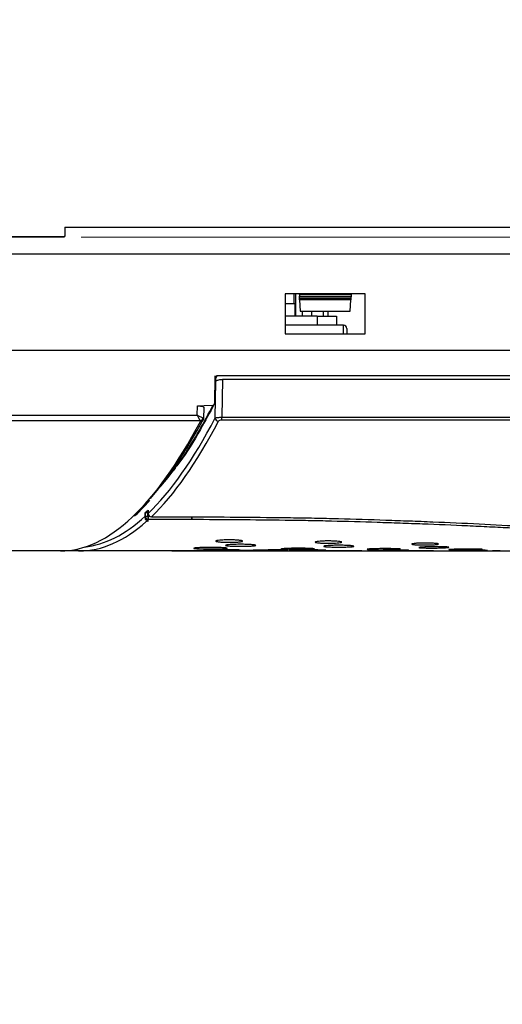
# Model space of a CAD drawing. Header units: millimetres. Extents: x 25 to 1935, y 715 to 2336.
# Tile 47 of 252: x 310 to 324, y 1149 to 1178. Entities that reach past the tile are written whole.
import ezdxf

# ---------------------------------------------------------------- set-up
doc = ezdxf.new("R2010")
doc.units = ezdxf.units.MM
doc.header["$LTSCALE"] = 2
doc.layers.get('0').update_dxf_attribs({"color": 2})
doc.styles.add('FS2312', font='simsun.ttf', dxfattribs={"width": 0.8})
doc.dimstyles.new('STANDARD$0', dxfattribs={"dimtxt": 3.5, "dimasz": 3, "dimexe": 1.5, "dimexo": 0.5, "dimgap": 1.5, "dimtad": 1, "dimdec": 1, "dimlfac": 5, "dimdsep": 46, "dimtxsty": 'FS2312', "dimblk1": 'OPEN', "dimblk2": 'OPEN', "dimsah": 1, "dimcen": 0, "dimclrd": 4, "dimclre": 4, "dimclrt": 4, "dimadec": 0, "dimazin": 0, "dimtfac": 1, "dimtdec": 1, "dimtmove": 1, "dimatfit": 0, "dimldrblk": 'OPEN', "dimfxl": 1, "dimtolj": 1, "dimtzin": 0, "dimlwd": 18, "dimlwe": 18, "dimarcsym": 1})

# ---------------------------------------------------------------- blocks, each defined once
blk = doc.blocks.new('_OPEN')
at = {"color": 0}
for p, q in [((-0.966, 0.259), (0, 0)), ((0, 0), (-1, 0)), ((0, 0), (-0.966, -0.259))]:
    blk.add_line(p, q, dxfattribs=at)
blk = doc.blocks.new('*D36')
at = {"color": 4, "lineweight": 18, "transparency": 16777216}
for p, q in [((331.792, 1173.952), (379.543, 1173.952)), ((378.043, 1170.952), (378.043, 1165.352)), ((310.743, 1162.352), (379.543, 1162.352))]:
    blk.add_line(p, q, dxfattribs=at)
at = {"layer": 'Defpoints', "color": 0, "transparency": 16777216}
for p in [(331.292, 1173.952), (310.243, 1162.352), (378.043, 1162.352)]:
    blk.add_point(p, dxfattribs=at)
at = {"color": 4, "lineweight": 18, "transparency": 16777216, "xscale": 3, "yscale": 3, "zscale": 3}
for p, rotation in [((378.043, 1173.952), 90), ((378.043, 1162.352), 270)]:
    blk.add_blockref('_OPEN', p, dxfattribs=dict(at, rotation=rotation))
at = {"color": 4, "transparency": 16777216, "insert": (374.793, 1168.152), "char_height": 3.5, "attachment_point": 5, "rotation": 90, "style": 'FS2312'}
blk.add_mtext('\\A1;58', dxfattribs=at)
blk = doc.blocks.new('*D41')
at = {"color": 4, "lineweight": 18, "transparency": 16777216}
for p, q in [((174.691, 1172.552), (174.691, 1196.538)), ((344.691, 1172.552), (344.691, 1196.538)), ((177.691, 1195.038), (341.691, 1195.038))]:
    blk.add_line(p, q, dxfattribs=at)
at = {"layer": 'Defpoints', "color": 0, "transparency": 16777216}
for p in [(344.691, 1195.038), (174.691, 1172.052), (344.691, 1172.052)]:
    blk.add_point(p, dxfattribs=at)
at = {"color": 4, "lineweight": 18, "transparency": 16777216, "xscale": 3, "yscale": 3, "zscale": 3, "rotation": 180}
blk.add_blockref('_OPEN', (174.691, 1195.038), dxfattribs=at)
at = {"color": 4, "lineweight": 18, "transparency": 16777216, "xscale": 3, "yscale": 3, "zscale": 3}
blk.add_blockref('_OPEN', (344.691, 1195.038), dxfattribs=at)
at = {"color": 4, "transparency": 16777216, "insert": (259.691, 1198.288), "char_height": 3.5, "attachment_point": 5, "style": 'FS2312'}
blk.add_mtext('\\A1;850', dxfattribs=at)
blk = doc.blocks.new('*D42')
at = {"color": 4, "lineweight": 18, "transparency": 16777216}
for p, q in [((361.379, 1171.352), (361.379, 1174.352)), ((355.191, 1168.352), (362.879, 1168.352)), ((361.379, 1168.352), (361.379, 1162.352)), ((361.379, 1168.352), (361.379, 1162.352)), ((310.39, 1162.352), (362.879, 1162.352)), ((361.379, 1149.028), (361.379, 1162.352)), ((361.379, 1159.352), (361.379, 1156.352))]:
    blk.add_line(p, q, dxfattribs=at)
at = {"layer": 'Defpoints', "color": 0, "transparency": 16777216}
for p in [(354.691, 1168.352), (309.89, 1162.352), (361.379, 1162.352)]:
    blk.add_point(p, dxfattribs=at)
at = {"color": 4, "lineweight": 18, "transparency": 16777216, "xscale": 3, "yscale": 3, "zscale": 3}
for p, rotation in [((361.379, 1168.352), 270), ((361.379, 1162.352), 90)]:
    blk.add_blockref('_OPEN', p, dxfattribs=dict(at, rotation=rotation))
at = {"color": 4, "transparency": 16777216, "insert": (358.129, 1152.302), "char_height": 3.5, "attachment_point": 5, "rotation": 90, "style": 'FS2312'}
blk.add_mtext('\\A1;30', dxfattribs=at)
blk = doc.blocks.new('*D43')
at = {"color": 4, "lineweight": 18, "transparency": 16777216}
for p, q in [((370.428, 1174.752), (370.428, 1177.752)), ((311.571, 1171.752), (371.928, 1171.752)), ((370.428, 1171.752), (370.428, 1162.352)), ((370.428, 1171.752), (370.428, 1162.352)), ((310.39, 1162.352), (371.928, 1162.352)), ((370.428, 1148.764), (370.428, 1162.352)), ((370.428, 1159.352), (370.428, 1156.352))]:
    blk.add_line(p, q, dxfattribs=at)
at = {"layer": 'Defpoints', "color": 0, "transparency": 16777216}
for p in [(311.071, 1171.752), (309.89, 1162.352), (370.428, 1162.352)]:
    blk.add_point(p, dxfattribs=at)
at = {"color": 4, "lineweight": 18, "transparency": 16777216, "xscale": 3, "yscale": 3, "zscale": 3}
for p, rotation in [((370.428, 1171.752), 270), ((370.428, 1162.352), 90)]:
    blk.add_blockref('_OPEN', p, dxfattribs=dict(at, rotation=rotation))
at = {"color": 4, "transparency": 16777216, "insert": (367.178, 1152.069), "char_height": 3.5, "attachment_point": 5, "rotation": 90, "style": 'FS2312'}
blk.add_mtext('\\A1;47', dxfattribs=at)

msp = doc.modelspace()

# ---------------------------------------------------------------- linework, layer by layer
at = {"color": 2, "linetype": 'Continuous', "lineweight": 30}
for p, q in [((311.091, 1172.052), (311.091, 1171.772)), ((311.091, 1172.052), (328.691, 1172.052)), ((307.091, 1171.772), (311.071, 1171.772)), ((311.071, 1171.752), (308.091, 1171.752)), ((311.091, 1171.772), (311.071, 1171.772)), ((311.071, 1171.772), (311.071, 1171.752)), ((306.791, 1171.252), (329.358, 1171.252)), ((320.091, 1170.052), (317.691, 1170.052)), ((317.691, 1170.052), (317.691, 1168.852)), ((317.949, 1170.052), (317.949, 1169.767)), ((318.003, 1170.052), (318.003, 1169.398)), ((319.668, 1170.037), (318.115, 1170.037)), ((318.115, 1170.037), (318.118, 1169.983)), ((318.118, 1169.983), (319.665, 1169.983)), ((319.662, 1169.924), (318.121, 1169.924)), ((318.121, 1169.92), (318.121, 1169.924)), ((318.121, 1169.92), (319.662, 1169.92)), ((319.662, 1169.924), (319.662, 1169.92)), ((319.668, 1170.037), (319.665, 1169.983)), ((320.091, 1168.852), (320.091, 1170.052)), ((317.691, 1169.767), (317.976, 1169.767)), ((317.976, 1169.767), (317.976, 1169.398)), ((319.659, 1169.874), (318.123, 1169.874)), ((318.123, 1169.874), (318.141, 1169.532)), ((319.641, 1169.532), (319.659, 1169.874)), ((317.691, 1169.398), (318.646, 1169.398)), ((318.141, 1169.532), (319.641, 1169.532)), ((318.211, 1169.398), (318.207, 1169.532)), ((318.476, 1169.532), (318.479, 1169.398)), ((318.646, 1169.398), (318.646, 1169.116)), ((318.646, 1169.381), (319.228, 1169.381)), ((318.838, 1169.381), (318.84, 1169.532)), ((319.228, 1169.381), (319.228, 1169.116)), ((319.441, 1169.116), (317.691, 1169.116)), ((319.441, 1168.852), (319.441, 1169.116)), ((319.541, 1169.016), (319.541, 1168.852)), ((317.691, 1168.852), (320.091, 1168.852)), ((346.722, 1168.352), (172.661, 1168.352)), ((315.582, 1167.599), (315.568, 1166.746)), ((315.6, 1167.553), (315.575, 1166.769)), ((315.644, 1167.599), (315.599, 1167.512)), ((346.656, 1167.599), (315.644, 1167.599)), ((315.593, 1166.335), (315.61, 1167.43)), ((315.808, 1167.49), (315.79, 1166.355)), ((342.672, 1167.49), (315.808, 1167.49)), ((315.053, 1166.421), (315.06, 1166.695)), ((204.329, 1166.421), (315.053, 1166.421)), ((315.251, 1166.327), (315.258, 1166.639)), ((315.79, 1166.355), (342.064, 1166.355)), ((315.79, 1166.269), (315.79, 1166.355)), ((315.143, 1166.248), (204.24, 1166.248)), ((342.069, 1166.269), (315.79, 1166.269)), ((313.493, 1163.493), (313.508, 1163.507)), ((313.493, 1163.389), (313.493, 1163.493)), ((313.56, 1163.555), (313.58, 1163.574)), ((313.579, 1163.571), (313.582, 1163.47)), ((313.58, 1163.574), (313.584, 1163.474)), ((313.582, 1163.47), (313.584, 1163.474)), ((313.592, 1163.431), (313.592, 1163.389)), ((313.493, 1163.389), (313.592, 1163.389)), ((313.592, 1163.291), (313.592, 1163.389)), ((313.592, 1163.389), (313.628, 1163.389)), ((314.894, 1163.291), (313.592, 1163.291)), ((313.682, 1163.375), (314.956, 1163.375)), ((313.682, 1163.374), (313.682, 1163.375)), ((313.682, 1163.374), (314.955, 1163.374)), ((314.894, 1163.291), (314.894, 1163.374)), ((310.952, 1162.352), (306.233, 1162.352)), ((310.966, 1162.352), (310.952, 1162.352)), ((310.964, 1162.352), (310.966, 1162.352)), ((310.974, 1162.352), (310.966, 1162.352)), ((310.97, 1162.352), (310.974, 1162.352)), ((311.523, 1162.352), (310.974, 1162.352)), ((314.326, 1162.352), (311.523, 1162.352)), ((315.453, 1162.352), (314.326, 1162.352)), ((317.695, 1162.352), (316.582, 1162.352)), ((318.572, 1162.422), (318.572, 1162.419)), ((319.879, 1162.352), (318.801, 1162.352)), ((321.962, 1162.352), (320.938, 1162.352))]:
    msp.add_line(p, q, dxfattribs=at)
at = {"color": 2, "linetype": 'Continuous'}
for p, q in [((313.508, 1163.297), (313.508, 1163.507)), ((313.56, 1163.555), (313.571, 1163.237)), ((313.571, 1163.237), (313.508, 1163.297))]:
    msp.add_line(p, q, dxfattribs=at)
at = {"color": 2, "linetype": 'Continuous', "lineweight": 30, "flags": 128}
for points in [[(318.121, 1169.924), (318.12, 1169.935), (318.12, 1169.945), (318.119, 1169.954), (318.119, 1169.963), (318.118, 1169.97), (318.118, 1169.976), (318.118, 1169.98), (318.118, 1169.983)], [(318.123, 1169.874), (318.123, 1169.881), (318.123, 1169.89), (318.122, 1169.9), (318.121, 1169.91), (318.121, 1169.92)], [(319.662, 1169.92), (319.661, 1169.91), (319.661, 1169.9), (319.66, 1169.89), (319.66, 1169.881), (319.659, 1169.874)], [(319.665, 1169.983), (319.665, 1169.98), (319.665, 1169.976), (319.664, 1169.97), (319.664, 1169.963), (319.663, 1169.954), (319.663, 1169.945), (319.662, 1169.935), (319.662, 1169.924)], [(315.06, 1166.695), (315.263, 1166.707), (315.533, 1166.723)], [(315.243, 1166.29), (315.241, 1166.285), (315.237, 1166.277)], [(316.576, 1162.352), (316.573, 1162.352), (316.631, 1162.353), (316.749, 1162.354), (316.915, 1162.355), (317.109, 1162.355), (317.31, 1162.355), (317.495, 1162.355), (317.643, 1162.354), (317.738, 1162.353), (317.768, 1162.352), (317.731, 1162.352), (317.695, 1162.352), (317.695, 1162.352)]]:
    msp.add_lwpolyline(points, dxfattribs=at)
at = {"color": 2, "linetype": 'Continuous', "flags": 128}
msp.add_lwpolyline([(313.508, 1163.507), (313.537, 1163.534), (313.56, 1163.555)], dxfattribs=at)
at = {"color": 2, "linetype": 'Continuous', "lineweight": 30}
for centre, radius, start, end in [((321.539, 1170.224), 3.43, 182.8754, 183.1192), ((325.457, 1169.742), 5.797, 176.9306, 177.0748), ((319.441, 1169.016), 0.1, 0, 90), ((315.126, 1166.357), 0.11, 278.5398, 349.8544), ((315.156, 1166.321), 0.0929, 265.7229, 331.3781), ((315.696, 1166.344), 0.103, 184.7668, 267.4471), ((313.682, 1163.474), 0.1, 182.043, 270), ((313.686, 1163.477), 0.102, 181.8705, 268.0524), ((313.595, 1163.392), 0.102, 181.7554, 268.0976), ((314.335, 1163.369), 0.565, 352.0597, 0.5072), ((311.523, 1162.45), 0.0984, 208.7344, 269.7931)]:
    msp.add_arc(centre, radius, start, end, dxfattribs=at)
for centre, major_axis, ratio, start_param, end_param in [((307.8, 1012.595), (9.255, 249.556), 0.027595, 5.392726, 5.393501), ((315.053, 1166.438), (0.197, -0.103), 0.06956, 4.748515, 5.90609), ((315.053, 1166.438), (-0.097, 0.2), 0.034394, 1.641318, 2.798892), ((311.607, 1236.352), (0.676, 74), 0.176074, 3.308628, 3.468308), ((311.424, 1236.352), (0, 73.9), 0.176327, 3.308066, 3.46721), ((311.706, 1236.351), (0.676, 73.9), 0.176313, 3.343373, 3.468313), ((311.523, 1236.352), (0, 74), 0.176089, 3.308066, 3.46721), ((311.607, 1236.352), (0.676, 74), 0.176074, 3.143201, 3.308628), ((311.523, 1236.352), (0, 74), 0.176089, 3.141593, 3.29584), ((311.424, 1236.352), (0, 73.9), 0.176327, 3.160881, 3.301034), ((311.523, 1236.352), (0, 74), 0.176089, 3.29584, 3.301034)]:
    msp.add_ellipse(centre, major_axis=major_axis, ratio=ratio, start_param=start_param, end_param=end_param, dxfattribs=at)
for points, knots in [([(315.6, 1167.553), (315.601, 1167.559), (315.603, 1167.57), (315.611, 1167.584), (315.624, 1167.594), (315.636, 1167.599), (315.642, 1167.599), (315.644, 1167.599)], [0, 0, 0, 0, 0.2369777, 0.4738302, 0.7114003, 0.9334307, 1, 1, 1, 1]), ([(315.61, 1167.43), (315.614, 1167.438), (315.621, 1167.446), (315.644, 1167.46), (315.658, 1167.466), (315.711, 1167.483), (315.759, 1167.49), (315.808, 1167.49)], [0, 0, 0, 0, 0.25, 0.25, 0.5, 0.5, 1, 1, 1, 1]), ([(313.759, 1164.059), (313.901, 1164.218), (314.2, 1164.555), (314.651, 1165.191), (315.102, 1165.911), (315.394, 1166.461), (315.533, 1166.723)], [0, 0, 0, 0, 0.2357086, 0.4978514, 0.7599943, 1, 1, 1, 1]), ([(315.575, 1166.769), (315.434, 1166.505), (315.09, 1165.862), (314.665, 1165.173), (314.379, 1164.816), (314.301, 1164.718)], [0, 0, 0, 0, 0.33587, 0.818838, 1, 1, 1, 1]), ([(315.06, 1166.695), (315.081, 1166.695), (315.122, 1166.697), (315.178, 1166.69), (315.222, 1166.678), (315.253, 1166.66), (315.256, 1166.646), (315.258, 1166.639)], [0, 0, 0, 0, 0.191516, 0.382975, 0.577091, 0.783642, 1, 1, 1, 1]), ([(315.533, 1166.723), (315.538, 1166.724), (315.547, 1166.726), (315.56, 1166.734), (315.565, 1166.742), (315.568, 1166.746)], [0, 0, 0, 0, 0.3173775, 0.6337885, 1, 1, 1, 1]), ([(315.568, 1166.746), (315.571, 1166.751), (315.574, 1166.758), (315.575, 1166.766), (315.575, 1166.769)], [0, 0, 0, 0, 0.696124, 1, 1, 1, 1]), ([(315.593, 1166.335), (315.595, 1166.336), (315.601, 1166.34), (315.625, 1166.346), (315.671, 1166.352), (315.727, 1166.355), (315.769, 1166.355), (315.79, 1166.355)], [0, 0, 0, 0, 0.090621, 0.3297907, 0.5547767, 0.7756645, 1, 1, 1, 1]), ([(315.234, 1166.338), (315.24, 1166.336), (315.25, 1166.332), (315.248, 1166.329), (315.247, 1166.327)], [0, 0, 0, 0, 0.53597, 1, 1, 1, 1]), ([(315.236, 1166.278), (315.24, 1166.284), (315.249, 1166.299), (315.249, 1166.317), (315.249, 1166.327)], [0, 0, 0, 0, 0.458795, 1, 1, 1, 1]), ([(315.79, 1166.269), (315.766, 1166.269), (315.742, 1166.266), (315.707, 1166.255), (315.695, 1166.248), (315.691, 1166.24)], [0, 0, 0, 0, 0.5, 0.5, 1, 1, 1, 1]), ([(313.176, 1163.393), (313.279, 1163.489), (313.431, 1163.632), (313.582, 1163.811), (313.631, 1163.869)], [0, 0, 0, 0, 0.677611, 1, 1, 1, 1]), ([(313.493, 1163.493), (313.496, 1163.495), (313.502, 1163.499), (313.525, 1163.503), (313.552, 1163.506), (313.572, 1163.506), (313.581, 1163.506)], [0, 0, 0, 0, 0.265785, 0.531678, 0.79544, 1, 1, 1, 1]), ([(313.508, 1163.507), (313.52, 1163.518), (313.532, 1163.529), (313.549, 1163.545), (313.555, 1163.55), (313.56, 1163.555)], [0.49634295, 0.49634295, 0.49634295, 0.49634295, 0.50501586, 0.50501586, 0.50867291, 0.50867291, 0.50867291, 0.50867291]), ([(313.58, 1163.572), (313.579, 1163.572), (313.579, 1163.573), (313.58, 1163.574), (313.58, 1163.574)], [0, 0, 0, 0, 0.681587, 1, 1, 1, 1]), ([(325.773, 1162.966), (325.338, 1162.987), (324.905, 1163.01), (324.253, 1163.045), (324.035, 1163.056), (323.597, 1163.078), (323.377, 1163.089), (322.711, 1163.119), (322.263, 1163.138), (321.585, 1163.163), (321.359, 1163.171), (320.905, 1163.187), (320.678, 1163.195), (319.993, 1163.217), (319.535, 1163.23), (318.845, 1163.247), (318.614, 1163.252), (318.151, 1163.26), (317.919, 1163.264), (317.223, 1163.273), (316.757, 1163.277), (315.826, 1163.284), (315.36, 1163.286), (314.894, 1163.291)], [0, 0, 0, 0, 0.125, 0.125, 0.1875, 0.1875, 0.25, 0.25, 0.375, 0.375, 0.4375, 0.4375, 0.5, 0.5, 0.625, 0.625, 0.6875, 0.6875, 0.75, 0.75, 0.875, 0.875, 1, 1, 1, 1]), ([(314.956, 1163.375), (314.956, 1163.375), (314.955, 1163.374), (314.955, 1163.374), (314.955, 1163.374)], [0, 0, 0, 0, 0.220624, 1, 1, 1, 1]), ([(314.956, 1163.375), (315.438, 1163.37), (315.92, 1163.367), (316.885, 1163.36), (317.368, 1163.355), (318.089, 1163.345), (318.33, 1163.341), (318.809, 1163.331), (319.048, 1163.325), (319.762, 1163.307), (320.236, 1163.292), (320.944, 1163.268), (321.179, 1163.259), (321.649, 1163.242), (321.883, 1163.233), (322.583, 1163.204), (323.046, 1163.184), (323.961, 1163.139), (324.413, 1163.114), (325.087, 1163.077), (325.312, 1163.064), (325.649, 1163.046), (325.761, 1163.04), (325.986, 1163.028), (326.099, 1163.022), (326.212, 1163.017)], [0, 0, 0, 0, 0.125, 0.125, 0.25, 0.25, 0.3125, 0.3125, 0.375, 0.375, 0.5, 0.5, 0.5625, 0.5625, 0.625, 0.625, 0.75, 0.75, 0.875, 0.875, 0.9375, 0.9375, 0.96875, 0.96875, 1, 1, 1, 1]), ([(316.415, 1162.644), (316.415, 1162.642), (316.412, 1162.64), (316.402, 1162.635), (316.394, 1162.633), (316.374, 1162.629), (316.362, 1162.627), (316.333, 1162.623), (316.316, 1162.621), (316.261, 1162.617), (316.216, 1162.614), (316.12, 1162.611), (316.067, 1162.61), (315.989, 1162.61), (315.962, 1162.61), (315.911, 1162.611), (315.886, 1162.612), (315.837, 1162.613), (315.814, 1162.614), (315.771, 1162.617), (315.75, 1162.618), (315.713, 1162.621), (315.697, 1162.623), (315.668, 1162.627), (315.655, 1162.629), (315.635, 1162.633), (315.628, 1162.635), (315.617, 1162.64), (315.615, 1162.642), (315.615, 1162.647), (315.617, 1162.649), (315.628, 1162.654), (315.635, 1162.656), (315.665, 1162.663), (315.695, 1162.667), (315.75, 1162.672), (315.77, 1162.673), (315.814, 1162.676), (315.837, 1162.677), (315.885, 1162.679), (315.911, 1162.68), (315.962, 1162.681), (315.988, 1162.681), (316.067, 1162.681), (316.119, 1162.68), (316.192, 1162.677), (316.215, 1162.676), (316.259, 1162.673), (316.279, 1162.672), (316.316, 1162.668), (316.333, 1162.667), (316.362, 1162.663), (316.374, 1162.66), (316.404, 1162.654), (316.415, 1162.649), (316.415, 1162.644)], [0, 0, 0, 0, 0.03125, 0.03125, 0.0625, 0.0625, 0.09375, 0.09375, 0.125, 0.125, 0.1875, 0.1875, 0.25, 0.25, 0.28125, 0.28125, 0.3125, 0.3125, 0.34375, 0.34375, 0.375, 0.375, 0.40625, 0.40625, 0.4375, 0.4375, 0.46875, 0.46875, 0.5, 0.5, 0.53125, 0.53125, 0.5625, 0.5625, 0.625, 0.625, 0.65625, 0.65625, 0.6875, 0.6875, 0.71875, 0.71875, 0.75, 0.75, 0.8125, 0.8125, 0.84375, 0.84375, 0.875, 0.875, 0.90625, 0.90625, 0.9375, 0.9375, 1, 1, 1, 1]), ([(316.806, 1162.518), (316.806, 1162.516), (316.803, 1162.514), (316.791, 1162.51), (316.783, 1162.508), (316.76, 1162.505), (316.746, 1162.503), (316.714, 1162.5), (316.695, 1162.498), (316.653, 1162.496), (316.63, 1162.495), (316.581, 1162.493), (316.555, 1162.492), (316.474, 1162.49), (316.415, 1162.489), (316.326, 1162.489), (316.297, 1162.489), (316.239, 1162.49), (316.211, 1162.49), (316.156, 1162.492), (316.13, 1162.493), (316.081, 1162.495), (316.058, 1162.496), (316.016, 1162.498), (315.998, 1162.5), (315.965, 1162.503), (315.951, 1162.505), (315.928, 1162.508), (315.92, 1162.51), (315.909, 1162.514), (315.906, 1162.516), (315.906, 1162.52), (315.908, 1162.522), (315.92, 1162.526), (315.928, 1162.528), (315.962, 1162.533), (315.996, 1162.537), (316.058, 1162.541), (316.081, 1162.542), (316.13, 1162.545), (316.156, 1162.546), (316.21, 1162.548), (316.239, 1162.548), (316.296, 1162.549), (316.325, 1162.549), (316.385, 1162.549), (316.414, 1162.549), (316.472, 1162.548), (316.5, 1162.548), (316.555, 1162.546), (316.581, 1162.545), (316.63, 1162.543), (316.653, 1162.541), (316.694, 1162.538), (316.713, 1162.537), (316.746, 1162.533), (316.76, 1162.531), (316.794, 1162.526), (316.806, 1162.522), (316.806, 1162.518)], [0, 0, 0, 0, 0.03125, 0.03125, 0.0625, 0.0625, 0.09375, 0.09375, 0.125, 0.125, 0.15625, 0.15625, 0.1875, 0.1875, 0.25, 0.25, 0.28125, 0.28125, 0.3125, 0.3125, 0.34375, 0.34375, 0.375, 0.375, 0.40625, 0.40625, 0.4375, 0.4375, 0.46875, 0.46875, 0.5, 0.5, 0.53125, 0.53125, 0.5625, 0.5625, 0.625, 0.625, 0.65625, 0.65625, 0.6875, 0.6875, 0.71875, 0.71875, 0.75, 0.75, 0.78125, 0.78125, 0.8125, 0.8125, 0.84375, 0.84375, 0.875, 0.875, 0.90625, 0.90625, 0.9375, 0.9375, 1, 1, 1, 1]), ([(319.386, 1162.614), (319.382, 1162.61), (319.373, 1162.603), (319.304, 1162.593), (319.202, 1162.586), (319.075, 1162.582), (318.938, 1162.581), (318.807, 1162.584), (318.697, 1162.59), (318.618, 1162.6), (318.581, 1162.61), (318.59, 1162.622), (318.643, 1162.633), (318.736, 1162.642), (318.857, 1162.648), (318.992, 1162.65), (319.126, 1162.647), (319.245, 1162.641), (319.334, 1162.632), (319.38, 1162.623), (319.385, 1162.616), (319.386, 1162.614)], [0, 0, 0, 0, 0.053911, 0.107825, 0.161643, 0.21529, 0.26879, 0.322223, 0.375687, 0.429275, 0.483033, 0.536941, 0.590912, 0.644823, 0.698563, 0.752098, 0.805499, 0.858902, 0.912442, 0.966185, 1, 1, 1, 1]), ([(319.747, 1162.491), (319.747, 1162.489), (319.744, 1162.487), (319.733, 1162.484), (319.724, 1162.482), (319.702, 1162.479), (319.688, 1162.477), (319.655, 1162.474), (319.636, 1162.473), (319.595, 1162.471), (319.572, 1162.47), (319.523, 1162.468), (319.497, 1162.467), (319.416, 1162.465), (319.356, 1162.464), (319.268, 1162.464), (319.238, 1162.465), (319.181, 1162.465), (319.152, 1162.466), (319.098, 1162.467), (319.072, 1162.468), (319.023, 1162.47), (319, 1162.471), (318.958, 1162.473), (318.939, 1162.474), (318.907, 1162.477), (318.893, 1162.479), (318.87, 1162.482), (318.862, 1162.484), (318.85, 1162.487), (318.847, 1162.489), (318.847, 1162.492), (318.85, 1162.494), (318.862, 1162.498), (318.87, 1162.5), (318.904, 1162.505), (318.937, 1162.508), (318.999, 1162.512), (319.023, 1162.513), (319.071, 1162.516), (319.097, 1162.517), (319.152, 1162.518), (319.18, 1162.519), (319.238, 1162.519), (319.267, 1162.52), (319.327, 1162.52), (319.356, 1162.519), (319.414, 1162.519), (319.442, 1162.518), (319.497, 1162.517), (319.523, 1162.516), (319.571, 1162.514), (319.595, 1162.512), (319.636, 1162.51), (319.655, 1162.508), (319.688, 1162.505), (319.702, 1162.503), (319.735, 1162.498), (319.747, 1162.494), (319.747, 1162.491)], [0, 0, 0, 0, 0.03125, 0.03125, 0.0625, 0.0625, 0.09375, 0.09375, 0.125, 0.125, 0.15625, 0.15625, 0.1875, 0.1875, 0.25, 0.25, 0.28125, 0.28125, 0.3125, 0.3125, 0.34375, 0.34375, 0.375, 0.375, 0.40625, 0.40625, 0.4375, 0.4375, 0.46875, 0.46875, 0.5, 0.5, 0.53125, 0.53125, 0.5625, 0.5625, 0.625, 0.625, 0.65625, 0.65625, 0.6875, 0.6875, 0.71875, 0.71875, 0.75, 0.75, 0.78125, 0.78125, 0.8125, 0.8125, 0.84375, 0.84375, 0.875, 0.875, 0.90625, 0.90625, 0.9375, 0.9375, 1, 1, 1, 1]), ([(322.285, 1162.558), (322.285, 1162.556), (322.282, 1162.554), (322.272, 1162.551), (322.265, 1162.549), (322.245, 1162.546), (322.232, 1162.544), (322.203, 1162.541), (322.186, 1162.539), (322.131, 1162.536), (322.087, 1162.533), (321.99, 1162.53), (321.937, 1162.53), (321.859, 1162.529), (321.833, 1162.529), (321.781, 1162.53), (321.756, 1162.53), (321.708, 1162.531), (321.684, 1162.532), (321.641, 1162.534), (321.621, 1162.535), (321.583, 1162.537), (321.567, 1162.539), (321.538, 1162.542), (321.525, 1162.543), (321.505, 1162.547), (321.498, 1162.548), (321.488, 1162.552), (321.485, 1162.554), (321.485, 1162.558), (321.488, 1162.56), (321.498, 1162.563), (321.505, 1162.565), (321.535, 1162.571), (321.565, 1162.574), (321.62, 1162.579), (321.641, 1162.58), (321.684, 1162.582), (321.707, 1162.583), (321.756, 1162.585), (321.781, 1162.585), (321.832, 1162.586), (321.858, 1162.587), (321.937, 1162.587), (321.989, 1162.586), (322.062, 1162.584), (322.085, 1162.583), (322.129, 1162.581), (322.149, 1162.579), (322.186, 1162.577), (322.203, 1162.575), (322.232, 1162.572), (322.245, 1162.57), (322.274, 1162.565), (322.285, 1162.562), (322.285, 1162.558)], [0, 0, 0, 0, 0.03125, 0.03125, 0.0625, 0.0625, 0.09375, 0.09375, 0.125, 0.125, 0.1875, 0.1875, 0.25, 0.25, 0.28125, 0.28125, 0.3125, 0.3125, 0.34375, 0.34375, 0.375, 0.375, 0.40625, 0.40625, 0.4375, 0.4375, 0.46875, 0.46875, 0.5, 0.5, 0.53125, 0.53125, 0.5625, 0.5625, 0.625, 0.625, 0.65625, 0.65625, 0.6875, 0.6875, 0.71875, 0.71875, 0.75, 0.75, 0.8125, 0.8125, 0.84375, 0.84375, 0.875, 0.875, 0.90625, 0.90625, 0.9375, 0.9375, 1, 1, 1, 1]), ([(314.326, 1162.352), (314.309, 1162.352), (314.277, 1162.352), (314.315, 1162.353), (314.413, 1162.354), (314.566, 1162.355), (314.755, 1162.356), (314.961, 1162.356), (315.157, 1162.356), (315.324, 1162.355), (315.394, 1162.354), (315.428, 1162.354)], [0, 0, 0, 0, 0.111823, 0.223646, 0.335471, 0.447299, 0.559131, 0.670955, 0.782773, 0.894594, 1, 1, 1, 1]), ([(315.954, 1162.43), (315.954, 1162.428), (315.951, 1162.427), (315.938, 1162.424), (315.929, 1162.423), (315.903, 1162.42), (315.888, 1162.419), (315.852, 1162.416), (315.831, 1162.415), (315.785, 1162.413), (315.759, 1162.413), (315.705, 1162.411), (315.676, 1162.411), (315.585, 1162.409), (315.52, 1162.409), (315.422, 1162.409), (315.389, 1162.409), (315.324, 1162.409), (315.293, 1162.41), (315.233, 1162.411), (315.203, 1162.411), (315.149, 1162.413), (315.124, 1162.413), (315.077, 1162.415), (315.056, 1162.416), (315.02, 1162.419), (315.005, 1162.42), (314.98, 1162.423), (314.97, 1162.424), (314.957, 1162.427), (314.954, 1162.428), (314.954, 1162.431), (314.957, 1162.433), (314.97, 1162.436), (314.98, 1162.437), (315.017, 1162.442), (315.054, 1162.445), (315.123, 1162.448), (315.149, 1162.449), (315.203, 1162.451), (315.232, 1162.452), (315.292, 1162.453), (315.324, 1162.454), (315.388, 1162.454), (315.421, 1162.454), (315.487, 1162.454), (315.519, 1162.454), (315.583, 1162.454), (315.615, 1162.453), (315.676, 1162.452), (315.704, 1162.451), (315.759, 1162.449), (315.784, 1162.448), (315.831, 1162.446), (315.851, 1162.444), (315.888, 1162.442), (315.903, 1162.44), (315.941, 1162.436), (315.954, 1162.433), (315.954, 1162.43)], [0, 0, 0, 0, 0.03125, 0.03125, 0.0625, 0.0625, 0.09375, 0.09375, 0.125, 0.125, 0.15625, 0.15625, 0.1875, 0.1875, 0.25, 0.25, 0.28125, 0.28125, 0.3125, 0.3125, 0.34375, 0.34375, 0.375, 0.375, 0.40625, 0.40625, 0.4375, 0.4375, 0.46875, 0.46875, 0.5, 0.5, 0.53125, 0.53125, 0.5625, 0.5625, 0.625, 0.625, 0.65625, 0.65625, 0.6875, 0.6875, 0.71875, 0.71875, 0.75, 0.75, 0.78125, 0.78125, 0.8125, 0.8125, 0.84375, 0.84375, 0.875, 0.875, 0.90625, 0.90625, 0.9375, 0.9375, 1, 1, 1, 1]), ([(316.346, 1162.373), (316.346, 1162.372), (316.342, 1162.372), (316.328, 1162.37), (316.318, 1162.369), (316.29, 1162.368), (316.273, 1162.367), (316.233, 1162.366), (316.21, 1162.365), (316.159, 1162.365), (316.132, 1162.364), (316.072, 1162.363), (316.04, 1162.363), (315.973, 1162.363), (315.939, 1162.362), (315.868, 1162.362), (315.832, 1162.362), (315.76, 1162.362), (315.724, 1162.362), (315.653, 1162.362), (315.619, 1162.363), (315.552, 1162.363), (315.52, 1162.363), (315.461, 1162.364), (315.433, 1162.365), (315.381, 1162.365), (315.359, 1162.366), (315.319, 1162.367), (315.302, 1162.368), (315.274, 1162.369), (315.264, 1162.37), (315.25, 1162.372), (315.246, 1162.372), (315.246, 1162.374), (315.249, 1162.375), (315.263, 1162.377), (315.274, 1162.378), (315.301, 1162.38), (315.318, 1162.38), (315.359, 1162.382), (315.381, 1162.383), (315.432, 1162.384), (315.46, 1162.385), (315.52, 1162.386), (315.552, 1162.387), (315.618, 1162.388), (315.653, 1162.388), (315.723, 1162.388), (315.759, 1162.389), (315.832, 1162.389), (315.868, 1162.388), (315.938, 1162.388), (315.973, 1162.388), (316.039, 1162.387), (316.071, 1162.386), (316.131, 1162.385), (316.159, 1162.384), (316.21, 1162.383), (316.233, 1162.382), (316.273, 1162.38), (316.29, 1162.38), (316.331, 1162.377), (316.346, 1162.375), (316.346, 1162.373)], [0, 0, 0, 0, 0.03125, 0.03125, 0.0625, 0.0625, 0.09375, 0.09375, 0.125, 0.125, 0.15625, 0.15625, 0.1875, 0.1875, 0.21875, 0.21875, 0.25, 0.25, 0.28125, 0.28125, 0.3125, 0.3125, 0.34375, 0.34375, 0.375, 0.375, 0.40625, 0.40625, 0.4375, 0.4375, 0.46875, 0.46875, 0.5, 0.5, 0.53125, 0.53125, 0.5625, 0.5625, 0.59375, 0.59375, 0.625, 0.625, 0.65625, 0.65625, 0.6875, 0.6875, 0.71875, 0.71875, 0.75, 0.75, 0.78125, 0.78125, 0.8125, 0.8125, 0.84375, 0.84375, 0.875, 0.875, 0.90625, 0.90625, 0.9375, 0.9375, 1, 1, 1, 1]), ([(315.427, 1162.354), (315.452, 1162.353), (315.5, 1162.352), (315.492, 1162.352), (315.462, 1162.352), (315.453, 1162.352)], [0, 0, 0, 0, 0.4096697, 0.8193445, 1, 1, 1, 1]), ([(317.93, 1162.4), (317.531, 1162.388), (317.003, 1162.372), (316.475, 1162.366), (316.346, 1162.365)], [0, 0, 0, 0, 0.755289, 1, 1, 1, 1]), ([(317.93, 1162.4), (317.906, 1162.4), (317.83, 1162.401), (317.717, 1162.404), (317.618, 1162.409), (317.572, 1162.416), (317.583, 1162.423), (317.65, 1162.431), (317.765, 1162.436), (317.916, 1162.44), (318.085, 1162.442), (318.253, 1162.44), (318.401, 1162.436), (318.513, 1162.43), (318.559, 1162.425), (318.57, 1162.422), (318.572, 1162.422)], [0, 0, 0, 0, 0.035694, 0.115156, 0.194653, 0.274204, 0.353812, 0.433456, 0.513088, 0.592658, 0.672137, 0.751555, 0.83097, 0.910453, 0.990023, 1, 1, 1, 1]), ([(318.907, 1162.369), (318.901, 1162.368), (318.888, 1162.366), (318.794, 1162.363), (318.654, 1162.361), (318.48, 1162.36), (318.292, 1162.359), (318.111, 1162.36), (317.958, 1162.361), (317.85, 1162.363), (317.799, 1162.366), (317.811, 1162.37), (317.885, 1162.374), (318.011, 1162.377), (318.177, 1162.38), (318.363, 1162.381), (318.548, 1162.38), (318.712, 1162.378), (318.835, 1162.375), (318.898, 1162.372), (318.904, 1162.37), (318.907, 1162.369)], [0, 0, 0, 0, 0.053697, 0.107395, 0.161088, 0.214775, 0.268457, 0.322137, 0.375818, 0.429497, 0.483183, 0.536875, 0.590577, 0.644283, 0.697983, 0.751666, 0.805336, 0.859005, 0.912684, 0.966376, 1, 1, 1, 1]), ([(318.572, 1162.415), (318.558, 1162.413), (318.528, 1162.409), (318.419, 1162.404), (318.275, 1162.4), (318.104, 1162.399), (317.989, 1162.4), (317.93, 1162.4)], [0, 0, 0, 0, 0.197532, 0.394986, 0.592308, 0.789492, 1, 1, 1, 1]), ([(318.805, 1162.352), (318.806, 1162.352), (318.811, 1162.352), (318.897, 1162.353), (319.038, 1162.353), (319.222, 1162.354), (319.426, 1162.355), (319.626, 1162.355), (319.802, 1162.354), (319.929, 1162.354), (319.996, 1162.353), (319.992, 1162.353), (319.991, 1162.353)], [0, 0, 0, 0, 0.084568, 0.191943, 0.299318, 0.406695, 0.514071, 0.621445, 0.72882, 0.836193, 0.943568, 1, 1, 1, 1]), ([(319.991, 1162.352), (319.984, 1162.352), (319.97, 1162.352), (319.933, 1162.352), (319.908, 1162.352), (319.879, 1162.352)], [0, 0, 0, 0, 0.5, 0.5, 1, 1, 1, 1]), ([(321.143, 1162.405), (321.138, 1162.403), (321.127, 1162.4), (321.04, 1162.395), (320.913, 1162.391), (320.755, 1162.389), (320.584, 1162.388), (320.42, 1162.388), (320.281, 1162.39), (320.183, 1162.394), (320.137, 1162.398), (320.147, 1162.404), (320.214, 1162.409), (320.329, 1162.414), (320.48, 1162.418), (320.649, 1162.42), (320.817, 1162.419), (320.966, 1162.417), (321.078, 1162.413), (321.135, 1162.409), (321.141, 1162.406), (321.143, 1162.405)], [0, 0, 0, 0, 0.053721, 0.107442, 0.161154, 0.214846, 0.268518, 0.322177, 0.375835, 0.429499, 0.483181, 0.536887, 0.590613, 0.644346, 0.698058, 0.751737, 0.805386, 0.859027, 0.912685, 0.966373, 1, 1, 1, 1]), ([(321.393, 1162.367), (321.393, 1162.366), (321.389, 1162.366), (321.375, 1162.365), (321.365, 1162.364), (321.337, 1162.363), (321.32, 1162.363), (321.28, 1162.362), (321.257, 1162.362), (321.206, 1162.361), (321.179, 1162.36), (321.119, 1162.36), (321.087, 1162.36), (321.02, 1162.359), (320.986, 1162.359), (320.915, 1162.358), (320.879, 1162.358), (320.807, 1162.358), (320.771, 1162.358), (320.7, 1162.358), (320.666, 1162.358), (320.599, 1162.358), (320.567, 1162.358), (320.508, 1162.358), (320.48, 1162.358), (320.428, 1162.359), (320.406, 1162.359), (320.366, 1162.36), (320.349, 1162.36), (320.321, 1162.361), (320.311, 1162.361), (320.296, 1162.362), (320.293, 1162.362), (320.293, 1162.363), (320.296, 1162.364), (320.31, 1162.365), (320.321, 1162.365), (320.348, 1162.366), (320.365, 1162.367), (320.406, 1162.368), (320.428, 1162.368), (320.479, 1162.37), (320.507, 1162.37), (320.567, 1162.371), (320.599, 1162.371), (320.665, 1162.372), (320.7, 1162.373), (320.77, 1162.373), (320.806, 1162.373), (320.879, 1162.374), (320.914, 1162.374), (320.985, 1162.374), (321.02, 1162.374), (321.086, 1162.374), (321.118, 1162.373), (321.178, 1162.373), (321.206, 1162.373), (321.257, 1162.372), (321.28, 1162.372), (321.32, 1162.371), (321.337, 1162.37), (321.378, 1162.369), (321.393, 1162.368), (321.393, 1162.367)], [0, 0, 0, 0, 0.03125, 0.03125, 0.0625, 0.0625, 0.09375, 0.09375, 0.125, 0.125, 0.15625, 0.15625, 0.1875, 0.1875, 0.21875, 0.21875, 0.25, 0.25, 0.28125, 0.28125, 0.3125, 0.3125, 0.34375, 0.34375, 0.375, 0.375, 0.40625, 0.40625, 0.4375, 0.4375, 0.46875, 0.46875, 0.5, 0.5, 0.53125, 0.53125, 0.5625, 0.5625, 0.59375, 0.59375, 0.625, 0.625, 0.65625, 0.65625, 0.6875, 0.6875, 0.71875, 0.71875, 0.75, 0.75, 0.78125, 0.78125, 0.8125, 0.8125, 0.84375, 0.84375, 0.875, 0.875, 0.90625, 0.90625, 0.9375, 0.9375, 1, 1, 1, 1]), ([(320.939, 1162.352), (320.951, 1162.352), (320.974, 1162.352), (321.089, 1162.353), (321.251, 1162.353), (321.446, 1162.354), (321.652, 1162.354), (321.844, 1162.354), (322.002, 1162.354), (322.108, 1162.353), (322.149, 1162.353), (322.121, 1162.352), (322.047, 1162.352), (321.982, 1162.352), (321.962, 1162.352)], [0, 0, 0, 0, 0.0874613, 0.1749219, 0.2623854, 0.3498455, 0.437309, 0.5247676, 0.6122292, 0.6996904, 0.7871506, 0.8746127, 0.9620749, 1, 1, 1, 1]), ([(322.599, 1162.459), (322.594, 1162.457), (322.584, 1162.452), (322.506, 1162.446), (322.392, 1162.441), (322.249, 1162.438), (322.096, 1162.436), (321.948, 1162.437), (321.823, 1162.44), (321.735, 1162.444), (321.693, 1162.451), (321.703, 1162.458), (321.763, 1162.465), (321.867, 1162.471), (322.002, 1162.475), (322.155, 1162.478), (322.306, 1162.477), (322.44, 1162.474), (322.54, 1162.47), (322.592, 1162.464), (322.597, 1162.461), (322.599, 1162.459)], [0, 0, 0, 0, 0.0537596, 0.1075187, 0.1612595, 0.2149592, 0.2686139, 0.3222393, 0.3758574, 0.4294945, 0.4831743, 0.5369044, 0.590674, 0.6444455, 0.6981773, 0.7518457, 0.8054576, 0.8590564, 0.9126825, 0.9663655, 1, 1, 1, 1]), ([(323.599, 1162.397), (323.594, 1162.395), (323.583, 1162.393), (323.496, 1162.389), (323.369, 1162.385), (323.211, 1162.383), (323.04, 1162.381), (322.876, 1162.381), (322.737, 1162.382), (322.639, 1162.384), (322.593, 1162.388), (322.603, 1162.392), (322.67, 1162.396), (322.785, 1162.4), (322.936, 1162.404), (323.105, 1162.406), (323.273, 1162.406), (323.422, 1162.405), (323.534, 1162.403), (323.591, 1162.4), (323.597, 1162.398), (323.599, 1162.397)], [0, 0, 0, 0, 0.053711, 0.107423, 0.161132, 0.214828, 0.268512, 0.322188, 0.375856, 0.429525, 0.483204, 0.536896, 0.590604, 0.644318, 0.698028, 0.751722, 0.805396, 0.859056, 0.912721, 0.966398, 1, 1, 1, 1]), ([(323.751, 1162.366), (323.751, 1162.365), (323.748, 1162.365), (323.734, 1162.364), (323.723, 1162.363), (323.695, 1162.363), (323.678, 1162.362), (323.639, 1162.361), (323.615, 1162.361), (323.565, 1162.36), (323.537, 1162.36), (323.477, 1162.359), (323.445, 1162.359), (323.379, 1162.358), (323.344, 1162.358), (323.273, 1162.358), (323.237, 1162.358), (323.166, 1162.357), (323.129, 1162.357), (323.059, 1162.357), (323.024, 1162.357), (322.958, 1162.357), (322.925, 1162.357), (322.866, 1162.357), (322.838, 1162.357), (322.787, 1162.357), (322.764, 1162.358), (322.724, 1162.358), (322.707, 1162.358), (322.679, 1162.358), (322.669, 1162.359), (322.655, 1162.359), (322.651, 1162.36), (322.651, 1162.36), (322.655, 1162.361), (322.669, 1162.361), (322.679, 1162.362), (322.706, 1162.363), (322.723, 1162.363), (322.764, 1162.364), (322.786, 1162.365), (322.837, 1162.365), (322.865, 1162.366), (322.925, 1162.367), (322.957, 1162.367), (323.023, 1162.368), (323.058, 1162.368), (323.129, 1162.369), (323.164, 1162.369), (323.237, 1162.37), (323.273, 1162.37), (323.343, 1162.37), (323.378, 1162.37), (323.445, 1162.37), (323.476, 1162.37), (323.536, 1162.37), (323.564, 1162.37), (323.615, 1162.369), (323.638, 1162.369), (323.678, 1162.369), (323.695, 1162.368), (323.736, 1162.367), (323.751, 1162.366), (323.751, 1162.366)], [0, 0, 0, 0, 0.03125, 0.03125, 0.0625, 0.0625, 0.09375, 0.09375, 0.125, 0.125, 0.15625, 0.15625, 0.1875, 0.1875, 0.21875, 0.21875, 0.25, 0.25, 0.28125, 0.28125, 0.3125, 0.3125, 0.34375, 0.34375, 0.375, 0.375, 0.40625, 0.40625, 0.4375, 0.4375, 0.46875, 0.46875, 0.5, 0.5, 0.53125, 0.53125, 0.5625, 0.5625, 0.59375, 0.59375, 0.625, 0.625, 0.65625, 0.65625, 0.6875, 0.6875, 0.71875, 0.71875, 0.75, 0.75, 0.78125, 0.78125, 0.8125, 0.8125, 0.84375, 0.84375, 0.875, 0.875, 0.90625, 0.90625, 0.9375, 0.9375, 1, 1, 1, 1]), ([(322.955, 1162.352), (322.976, 1162.352), (323.018, 1162.352), (323.157, 1162.352), (323.334, 1162.353), (323.537, 1162.354), (323.739, 1162.354), (323.92, 1162.354), (324.056, 1162.354), (324.134, 1162.353), (324.134, 1162.353), (324.134, 1162.353)], [0, 0, 0, 0, 0.115215, 0.230429, 0.345643, 0.460855, 0.57607, 0.691283, 0.806496, 0.921709, 1, 1, 1, 1]), ([(324.138, 1162.353), (324.134, 1162.353), (324.125, 1162.353), (324.1, 1162.352), (324.083, 1162.352), (324.042, 1162.352), (324.019, 1162.352), (323.965, 1162.352), (323.934, 1162.352), (323.901, 1162.352)], [0, 0, 0, 0, 0.25, 0.25, 0.5, 0.5, 0.75, 0.75, 1, 1, 1, 1])]:
    msp.add_open_spline(points, degree=3, knots=knots, dxfattribs=at)
for points in [[(315.149, 1166.228), (315.152, 1166.235), (315.15, 1166.242), (315.143, 1166.248)], [(315.453, 1162.352), (315.831, 1162.352), (316.208, 1162.352), (316.582, 1162.352)], [(317.695, 1162.352), (318.069, 1162.352), (318.438, 1162.352), (318.801, 1162.352)], [(319.879, 1162.352), (320.239, 1162.352), (320.592, 1162.352), (320.939, 1162.352)], [(321.962, 1162.352), (322.3, 1162.352), (322.631, 1162.352), (322.955, 1162.352)], [(323.901, 1162.352), (324.211, 1162.352), (324.513, 1162.352), (324.807, 1162.352)]]:
    msp.add_open_spline(points, degree=3, dxfattribs=at)

# ---------------------------------------------------------------- dimensions: what is measured, and where the dimension line sits
dim = msp.add_linear_dim(base=(344.691, 1195.038), p1=(174.691, 1172.052), p2=(344.691, 1172.052), dimstyle='STANDARD$0')
dim.commit()
dim.dimension.update_dxf_attribs({"geometry": '*D41', "text_midpoint": (259.691, 1198.288)})
for base, p1, picture, middle in [((370.428, 1162.352), (311.071, 1171.752), '*D43', (369.447, 1152.069)), ((361.379, 1162.352), (354.691, 1168.352), '*D42', (360.38, 1152.302))]:
    dim = msp.add_linear_dim(base=base, p1=p1, p2=(309.89, 1162.352), angle=90, dimstyle='STANDARD$0')
    dim.commit()
    dim.dimension.update_dxf_attribs({"geometry": picture, "text_midpoint": middle, "dimtype": 160})
dim = msp.add_linear_dim(base=(378.043, 1162.352), p1=(331.292, 1173.952), p2=(310.243, 1162.352), angle=90, dimstyle='STANDARD$0')
dim.commit()
dim.dimension.update_dxf_attribs({"geometry": '*D36', "text_midpoint": (374.793, 1168.152)})

doc.saveas('drawing.dxf')
